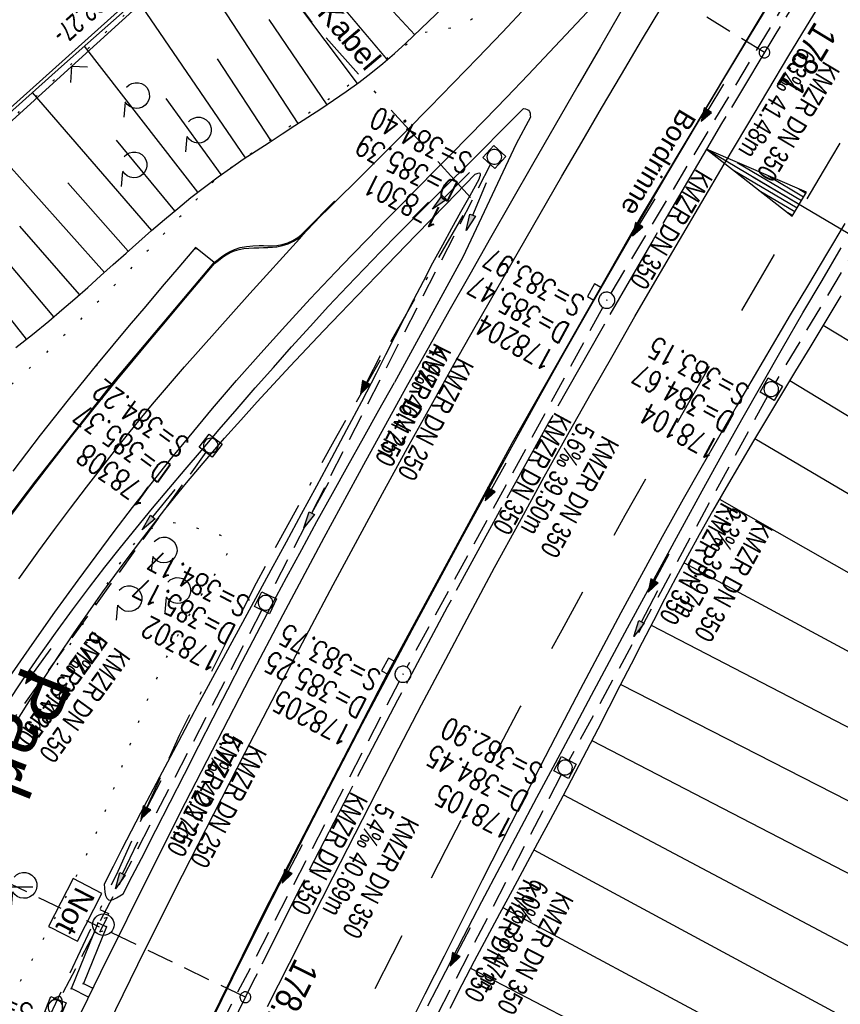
# Model space of a CAD drawing. Extents: x 508366 to 508911, y 448017 to 448810.
# Tile 36 of 46: x 508604 to 508680, y 448489 to 448580. Entities that reach past the tile are written whole.
import ezdxf

# ---------------------------------------------------------------- set-up
doc = ezdxf.new("R2010")
doc.units = 0
doc.header["$LTSCALE"] = 10
doc.header["$MEASUREMENT"] = 0
for name, pattern in [('ACAD_ISO16W100', [73, 15, -6.5, 15, -6.5, 15, -7, 1, -7]), ('ACHSE', [5.5, 4, -0.5, 0.5, -0.5]), ('AUSGEZOGEN', [0]), ('LT00', [0]), ('LT02', [0.4, 0.2, -0.2]), ('LT07', [0.22, 0.02, -0.2]), ('LT17', [0.15, 0.1, -0.05]), ('STRICHLINIE2', [0.375, 0.25, -0.125])]:
    doc.linetypes.add(name, pattern=pattern)
doc.layers.get('0').update_dxf_attribs({"linetype": 'LT00'})
for name, color, linetype in [('--EK_FBR', 250, 'LT00'), ('--EK_Halt-Pfeil', 4, 'LT00'), ('--EK_Haltung', 7, 'STRICHLINIE2'), ('--EK_Haltung-Text', 140, 'LT00'), ('--EK_Schacht-Text', 5, 'LT00'), ('--EK_ST-93-1', 30, 'LT17'), ('--EL_DFK_AB_L', 21, 'LT00'), ('--EL_Halt-Pfeil', 4, 'LT00'), ('--EL_Haltung', 182, 'STRICHLINIE2'), ('--EL_Haltung-Text', 182, 'LT00'), ('-AX-093', 35, 'ACHSE'), ('-EL-93-1', 250, 'LT00'), ('-ST-93-1', 250, 'LT00'), ('ABSTAND', 8, 'LT00'), ('AS_TEXT_A', 152, 'Continuous'), ('BAB-KABEL', 220, 'ACAD_ISO16W100'), ('BAB-KABEL_TEXT', 221, 'Continuous'), ('BAB-NS_SYB', 221, 'Continuous'), ('BAB-NS_TEXT', 221, 'Continuous'), ('DFK_AB_L', 21, 'LT00'), ('GEHOELZ_SYMB', 252, 'Continuous'), ('PFEIL', 140, 'AUSGEZOGEN'), ('RINNE_TEXT', 11, 'Continuous'), ('V125_AFBR_BAB', 250, 'LT00'), ('V125_BOESCH', 250, 'LT00'), ('V125_BOSCHUNG', 250, 'LT00'), ('V125_GEHOELZ', 250, 'LT07'), ('V125_GEHWEG', 250, 'LT00'), ('V125_GRABEN', 250, 'LT00'), ('V125_H_BORD', 8, 'LT00'), ('V125_KA_MULD', 182, 'LT00'), ('V125_KA_PRUF', 182, 'LT00'), ('V125_LD_MARK', 250, 'LT00'), ('V125_LG_MARK', 250, 'LT02'), ('V125_PARK_MS', 1, 'LT00'), ('V125_RASTER', 250, 'LT00'), ('V125_SINKK', 182, 'LT00'), ('V125_ZAUN', 40, 'LT00')]:
    doc.layers.add(name, color=color, linetype=linetype)
doc.styles.add('Arial', font='ARIAL.TTF')
doc.styles.add('Beschrift', font='ARIAL.TTF')
doc.styles.add('Haltungsbeschriftung', font='ARIAL.TTF', dxfattribs={"width": 0.75})
doc.styles.add('schachtbeschriftung', font='romans.shx', dxfattribs={"width": 0.75, "height": 2})
doc.styles.get("Standard").update_dxf_attribs({"font": 'ARIAL.TTF'})
doc.styles.add('UNIR-O', font='unir_o.shx', dxfattribs={"height": 2.5})

# ---------------------------------------------------------------- blocks, each defined once
blk = doc.blocks.new('SYMB18')
at = {"color": 0, "linetype": 'ByBlock'}
for p, q in [((1, 0.13), (0, 0)), ((0.923077, 0.12), (1, 0.12)), ((0.000669, 0), (1, 0)), ((0.307692, 0.04), (1, 0.04)), ((0.615385, 0.08), (1, 0.08)), ((0.307692, -0.04), (1, -0.04)), ((0.615385, -0.08), (1, -0.08)), ((0.923077, -0.12), (1, -0.12))]:
    blk.add_line(p, q, dxfattribs=at)
at = {"color": 0, "linetype": 'ByBlock', "flags": 128}
blk.add_lwpolyline([(0, 0), (1, -0.13), (1, 0.13)], dxfattribs=at)
blk = doc.blocks.new('SYMB2')
at = {"color": 0, "linetype": 'ByBlock', "flags": 128}
for points in [[(-0.031395, 0.499013), (-0.093691, 0.491144), (-0.154509, 0.475528), (-0.21289, 0.452414), (-0.267913, 0.422164), (-0.318712, 0.385257), (-0.364484, 0.342274), (-0.404509, 0.293893), (-0.438154, 0.240877), (-0.464888, 0.184062), (-0.484292, 0.124345), (-0.496058, 0.062667), (-0.5, 0)], [(-0.5, 0), (-0.496058, -0.062667), (-0.484292, -0.124345), (-0.464888, -0.184062), (-0.438154, -0.240877), (-0.404509, -0.293893), (-0.364485, -0.342274), (-0.318712, -0.385257), (-0.267914, -0.422164), (-0.21289, -0.452414), (-0.154509, -0.475529), (-0.093691, -0.491144), (-0.031395, -0.499014), (0.031395, -0.499014)], [(0.5, 0), (0.496057, 0.062667), (0.484292, 0.124345), (0.464888, 0.184062), (0.438153, 0.240877), (0.404509, 0.293893), (0.364484, 0.342274), (0.318712, 0.385257), (0.267913, 0.422164), (0.21289, 0.452414), (0.154509, 0.475528), (0.093691, 0.491144), (0.031395, 0.499013), (-0.031395, 0.499013)], [(0.031395, -0.499014), (0.093691, -0.491144), (0.154509, -0.475529), (0.21289, -0.452414), (0.267914, -0.422164), (0.318712, -0.385257), (0.364485, -0.342274), (0.404509, -0.293893), (0.438154, -0.240877), (0.464889, -0.184062), (0.484292, -0.124345), (0.496058, -0.062667), (0.5, 0)]]:
    blk.add_lwpolyline(points, dxfattribs=at)
blk = doc.blocks.new('GEHOELZ_SYMB')
at = {"layer": 'GEHOELZ_SYMB'}
blk.add_line((0, 0), (1.4, 0), dxfattribs=at)
blk.add_lwpolyline([(-1.388, 0.017), (-1.612, 0.221), (-1.778, 0.474), (-1.876, 0.761), (-1.898, 1.063), (-1.844, 1.361), (-1.718, 1.636), (-1.526, 1.87), (-1.282, 2.05), (-1, 2.162), (-0.7, 2.2), (-0.4, 2.162), (-0.118, 2.05), (0.126, 1.87), (0.318, 1.636), (0.444, 1.361), (0.498, 1.063), (0.476, 0.761), (0.378, 0.474), (0.212, 0.221), (-0.012, 0.017)], dxfattribs=at)
blk = doc.blocks.new('NS-SYMB')
at = {"layer": 'BAB-NS_SYB'}
for p, q in [((0.179, 0.071), (0.25, 0)), ((-0.25, 0), (0.25, 0)), ((-0.25, 0), (-0.179, -0.071))]:
    blk.add_line(p, q, dxfattribs=at)
blk.add_circle((0, 0), 0.325, dxfattribs=at)
blk = doc.blocks.new('Pfreil3')
at = {"layer": 'PFEIL'}
blk.add_hatch(color=256, dxfattribs=at).paths.add_polyline_path([(-1.549, 0.273), (-1.549, -0.273), (0, 0)])
for p, q in [((-1.549, 0), (-4.831, 0)), ((-1.549, -0.273), (-1.549, 0.273)), ((-1.549, 0.273), (0, 0)), ((0, 0), (-1.549, -0.273))]:
    blk.add_line(p, q, dxfattribs=at)
blk = doc.blocks.new('SYMB0011')
at = {"color": 0, "linetype": 'ByBlock'}
for p, q in [((0.5, 0), (-0.5, 0)), ((0, 0.5), (0, -0.5))]:
    blk.add_line(p, q, dxfattribs=at)
blk = doc.blocks.new('SYMB0024')
at = {"color": 0, "linetype": 'ByBlock'}
for p, q in [((-0.5, 0.5), (0, 0)), ((0, 0), (0.5, 0.5))]:
    blk.add_line(p, q, dxfattribs=at)
blk = doc.blocks.new('SYMB0003')
at = {"color": 0, "linetype": 'ByBlock'}
for p, q in [((-0.015712, 0), (0.010166, 0.012015)), ((0, -0.021257), (-0.015712, 0)), ((0.010166, 0.012015), (0, -0.021257))]:
    blk.add_line(p, q, dxfattribs=at)
for points in [[(-0.031395, 0.499013), (-0.093691, 0.491144), (-0.154509, 0.475528), (-0.21289, 0.452414), (-0.267913, 0.422164), (-0.318712, 0.385257), (-0.364484, 0.342274), (-0.404509, 0.293893), (-0.438154, 0.240877), (-0.464888, 0.184062), (-0.484292, 0.124345), (-0.496058, 0.062667), (-0.5, 0)], [(-0.5, 0), (-0.496058, -0.062667), (-0.484292, -0.124345), (-0.464888, -0.184062), (-0.438154, -0.240877), (-0.404509, -0.293893), (-0.364485, -0.342274), (-0.318712, -0.385257), (-0.267914, -0.422164), (-0.21289, -0.452414), (-0.154509, -0.475529), (-0.093691, -0.491144), (-0.031395, -0.499014), (0.031395, -0.499014)], [(0.5, 0), (0.496057, 0.062667), (0.484292, 0.124345), (0.464888, 0.184062), (0.438153, 0.240877), (0.404509, 0.293893), (0.364484, 0.342274), (0.318712, 0.385257), (0.267913, 0.422164), (0.21289, 0.452414), (0.154509, 0.475528), (0.093691, 0.491144), (0.031395, 0.499013), (-0.031395, 0.499013)], [(0.031395, -0.499014), (0.093691, -0.491144), (0.154509, -0.475529), (0.21289, -0.452414), (0.267914, -0.422164), (0.318712, -0.385257), (0.364485, -0.342274), (0.404509, -0.293893), (0.438154, -0.240877), (0.464889, -0.184062), (0.484292, -0.124345), (0.496058, -0.062667), (0.5, 0)]]:
    blk.add_lwpolyline(points, dxfattribs=at)
blk = doc.blocks.new('SYMB0652')
at = {"color": 0, "linetype": 'ByBlock'}
blk.add_lwpolyline([(-0.15, -0.075), (0.15, -0.075), (0.15, 0.075), (-0.15, 0.075), (-0.15, -0.075)], dxfattribs=at)
blk = doc.blocks.new('SYMB1210')
at = {"color": 0, "linetype": 'ByBlock'}
blk.add_line((0.018815, -0.179014), (0.055623, -0.17119), dxfattribs=at)
for points in [[(-0.2, -0.2), (-0.2, 0.2), (0.2, 0.2), (0.2, -0.2), (-0.2, -0.2)], [(0.018815, 0.179014), (-0.018815, 0.179014), (-0.055623, 0.17119), (-0.09, 0.155885), (-0.120444, 0.133766), (-0.145623, 0.105801), (-0.164438, 0.073213), (-0.176067, 0.037424), (-0.18, 0)], [(-0.18, 0), (-0.176067, -0.037424), (-0.164438, -0.073213), (-0.145623, -0.105801), (-0.120444, -0.133766), (-0.09, -0.155885), (-0.055623, -0.17119), (-0.018815, -0.179014), (0.018815, -0.179014)], [(0.18, 0), (0.176067, 0.037424), (0.164438, 0.073213), (0.145623, 0.105801), (0.120444, 0.133766), (0.09, 0.155885), (0.055623, 0.17119), (0.018815, 0.179014)], [(0.055623, -0.17119), (0.09, -0.155885), (0.120444, -0.133766), (0.145623, -0.105801), (0.164438, -0.073213), (0.176067, -0.037424), (0.18, 0)]]:
    blk.add_lwpolyline(points, dxfattribs=at)
blk = doc.blocks.new('SYMB0070')
at = {"color": 0, "linetype": 'ByBlock'}
for p, q in [((-0.5, 0), (0.2, 0)), ((0.5, 0), (0.2, 0.1)), ((0.2, 0.1), (0.2, 0)), ((0.468, 0), (0.21, 0.086)), ((0.21, 0.086), (0.21, -0.086)), ((0.21, -0.086), (0.468, 0)), ((0.22, -0.072), (0.437, 0)), ((0.23, -0.058), (0.405, 0)), ((0.24, -0.045), (0.374, 0)), ((0.342, 0), (0.25, 0.031)), ((0.25, 0.031), (0.25, -0.031)), ((0.25, -0.031), (0.342, 0)), ((0.26, -0.017), (0.31, 0)), ((0.27, -0.003), (0.279, 0))]:
    blk.add_line(p, q, dxfattribs=at)
for points in [[(0.2, 0), (0.2, -0.1), (0.5, 0)], [(0.437, 0), (0.22, 0.072), (0.22, -0.072)], [(0.405, 0), (0.23, 0.058), (0.23, -0.058)], [(0.374, 0), (0.24, 0.045), (0.24, -0.045)], [(0.31, 0), (0.26, 0.017), (0.26, -0.017)], [(0.279, 0), (0.27, 0.003), (0.27, -0.003)]]:
    blk.add_lwpolyline(points, dxfattribs=at)

msp = doc.modelspace()

# ---------------------------------------------------------------- linework, layer by layer
at = {"layer": '--EK_FBR', "color": 2}
for points in [[(508789.824, 448750.717), (508786.067, 448745.698), (508771.843, 448726.472), (508757.47, 448706.792), (508743.579, 448687.553), (508729.456, 448667.609), (508715.295, 448647.154), (508700.427, 448624.898), (508687.452, 448604.877), (508674.014, 448583.308), (508661.318, 448562.04), (508649.445, 448541.184), (508637.956, 448519.937), (508626.469, 448497.705), (508616.197, 448476.875)], [(508643.994, 448574.516), (508646.283, 448576.882), (508648.556, 448579.265), (508650.809, 448581.666), (508653.041, 448584.086), (508655.249, 448586.528), (508657.432, 448588.992), (508658.73, 448590.481), (508660.019, 448591.978), (508661.303, 448593.479), (508662.831, 448595.277), (508664.352, 448597.08), (508665.866, 448598.89), (508667.37, 448600.708), (508668.864, 448602.534), (508670.987, 448605.172), (508673.085, 448607.831), (508675.155, 448610.511), (508677.197, 448613.212), (508678.914, 448615.532), (508680.612, 448617.866)], [(508626.782, 448488.897), (508628.799, 448492.904), (508630.821, 448496.91), (508632.849, 448500.911), (508634.885, 448504.909), (508636.931, 448508.901), (508638.988, 448512.888), (508641.06, 448516.867), (508643.296, 448521.12), (508645.55, 448525.364), (508647.824, 448529.597), (508650.118, 448533.819), (508652.434, 448538.03), (508654.771, 448542.228), (508656.779, 448545.794), (508658.803, 448549.35), (508660.84, 448552.899), (508662.891, 448556.441), (508664.953, 448559.976), (508667.025, 448563.505), (508669.107, 448567.029), (508671.196, 448570.548), (508673.146, 448573.818), (508675.103, 448577.084), (508677.069, 448580.344), (508679.045, 448583.598)], [(508680.295, 448561.511), (508678.606, 448558.686), (508676.92, 448555.861), (508675.237, 448553.033), (508673.559, 448550.203), (508671.889, 448547.368), (508670.228, 448544.528), (508668.579, 448541.681), (508666.943, 448538.827), (508665.322, 448535.964), (508663.365, 448532.454), (508661.432, 448528.931), (508659.52, 448525.396), (508657.628, 448521.85), (508655.754, 448518.295), (508653.895, 448514.731), (508652.05, 448511.16), (508650.25, 448507.649), (508648.46, 448504.134), (508646.679, 448500.614), (508644.904, 448497.091), (508643.135, 448493.565), (508641.37, 448490.037), (508639.608, 448486.508)]]:
    msp.add_lwpolyline(points, dxfattribs=at)
at = {"layer": '--EK_FBR'}
for points in [[(508661.863, 448585.196), (508659.755, 448581.555), (508657.648, 448577.914), (508655.543, 448574.272), (508653.441, 448570.628), (508651.342, 448566.982), (508649.393, 448563.586), (508647.45, 448560.187), (508645.513, 448556.784), (508643.584, 448553.377), (508641.665, 448549.964), (508639.756, 448546.546), (508635.85, 448539.464), (508631.995, 448532.355), (508628.19, 448525.219), (508625.144, 448519.42), (508622.13, 448513.605), (508619.147, 448507.774), (508616.192, 448501.928), (508611.273, 448492.039), (508606.434, 448482.11)], [(508602.86, 448519.435), (508604.946, 448522.461), (508607.066, 448525.463), (508609.218, 448528.442), (508610.88, 448530.699), (508612.56, 448532.941), (508614.261, 448535.169), (508615.983, 448537.379), (508617.727, 448539.572), (508619.496, 448541.745), (508621.678, 448544.357), (508623.895, 448546.94), (508626.145, 448549.494), (508628.426, 448552.021), (508630.737, 448554.521), (508633.074, 448556.996), (508634.595, 448558.58), (508636.125, 448560.156), (508637.661, 448561.726), (508639.202, 448563.291), (508640.745, 448564.854), (508642.289, 448566.416), (508643.832, 448567.979), (508645.371, 448569.545), (508646.904, 448571.117), (508648.923, 448573.206), (508650.931, 448575.305), (508652.929, 448577.414), (508654.92, 448579.529), (508656.906, 448581.65)], [(508603.724, 448528.563), (508605.582, 448531.143), (508607.036, 448533.129), (508608.504, 448535.104), (508609.987, 448537.068), (508611.489, 448539.017), (508613.01, 448540.951), (508614.552, 448542.867), (508616.117, 448544.765), (508617.587, 448546.503), (508619.075, 448548.226), (508620.578, 448549.937), (508622.092, 448551.638), (508623.615, 448553.332), (508625.142, 448555.022), (508626.672, 448556.71), (508628.2, 448558.399), (508629.723, 448560.092), (508630.072, 448560.481), (508630.424, 448560.867), (508631.065, 448561.549), (508631.72, 448562.219), (508632.382, 448562.881), (508633.049, 448563.54), (508635.255, 448565.72), (508637.454, 448567.905), (508639.644, 448570.099), (508641.825, 448572.302), (508643.994, 448574.516)]]:
    msp.add_lwpolyline(points, dxfattribs=at)
at = {"layer": '--EK_Haltung'}
for p, q in [((508679.144, 448589.347), (508658.605, 448555.046)), ((508693.453, 448579.502), (508673.858, 448546.794)), ((508647.455, 448567.02), (508626.933, 448527.008)), ((508657.861, 448553.744), (508639.69, 448520.373)), ((508673.114, 448545.492), (508654.711, 448511.712)), ((508621.065, 448540.309), (508599.438, 448510.372)), ((508638.985, 448519.05), (508620.908, 448484.277)), ((508654.007, 448510.387), (508637.036, 448477.542))]:
    msp.add_line(p, q, dxfattribs=at)
at = {"layer": '--EK_ST-93-1', "ltscale": 2.5}
for p, q in [((508672.84, 448577.378), (508638.733, 448598.266)), ((508624.716, 448489.753), (508588.691, 448507.127))]:
    msp.add_line(p, q, dxfattribs=at)
at = {"layer": '--EL_Haltung'}
for p, q in [((508679.144, 448589.347), (508658.605, 448555.046)), ((508693.453, 448579.502), (508673.858, 448546.794)), ((508647.455, 448567.02), (508626.933, 448527.008)), ((508657.861, 448553.744), (508639.69, 448520.373)), ((508673.114, 448545.492), (508654.711, 448511.712)), ((508621.065, 448540.309), (508599.438, 448510.372)), ((508638.985, 448519.05), (508620.908, 448484.277)), ((508654.007, 448510.387), (508637.036, 448477.542))]:
    msp.add_line(p, q, dxfattribs=at)
at = {"layer": '-AX-093', "ltscale": 0.2}
msp.add_lwpolyline([(508705.385, 448628.557), (508700.002, 448620.409), (508694.671, 448612.228), (508689.393, 448604.012), (508684.171, 448595.76), (508679.009, 448587.471), (508673.909, 448579.143), (508668.874, 448570.776), (508667.467, 448568.41), (508662.519, 448559.991), (508657.641, 448551.532), (508652.832, 448543.033), (508648.092, 448534.495), (508643.423, 448525.918), (508638.824, 448517.304), (508634.296, 448508.652), (508629.839, 448499.963), (508625.453, 448491.238), (508621.139, 448482.477)], dxfattribs=at)
at = {"layer": '-EL-93-1'}
msp.add_line((508671.767, 448565.859), (508755.194, 448516.37), dxfattribs=at)
at = {"layer": 'BAB-KABEL', "ltscale": 0.03, "flags": 128}
for points in [[(508761.637, 448761.991), (508761.413, 448761.665), (508751.074, 448746.056), (508734.064, 448723.741), (508723.724, 448711.345), (508718.212, 448704.459), (508713.613, 448696.376), (508686.717, 448654.757), (508671.534, 448637.703), (508644.305, 448608.039), (508629.576, 448591.601), (508628.23, 448590.167), (508627.243, 448588.193), (508626.505, 448585.996), (508630.756, 448580.349), (508635.557, 448574.979), (508645.734, 448563.785), (508632.922, 448541.342), (508625.71, 448528.169), (508618.608, 448514.09), (508612.89, 448501.411), (508605.911, 448486.638), (508596.525, 448468.082), (508590.352, 448454.717), (508583.484, 448438.345), (508575.927, 448420.369), (508569.566, 448404.62), (508561.374, 448379.926), (508559.189, 448373.378), (508539.254, 448373.924), (508535.422, 448332.257), (508534.583, 448325.665), (508534.174, 448323.891), (508530.897, 448314.887), (508523.651, 448292.891), (508510.802, 448255.585), (508499.723, 448218.809), (508491.79, 448185.85), (508486.047, 448161.381), (508483.035, 448139.227), (508479.751, 448113.403), (508481.527, 448103.17), (508480.164, 448094.262), (508478.935, 448090.579), (508477.433, 448087.401), (508476.34, 448080.034), (508476.228, 448079.151)], [(508611.228, 448497.892), (508612.04, 448497.508), (508611.981, 448497.383)]]:
    msp.add_lwpolyline(points, dxfattribs=at)
at = {"layer": 'DFK_AB_L'}
msp.add_line((508574.918, 448547.09), (508642.462, 448607.728), dxfattribs=at)
at = {"layer": 'V125_AFBR_BAB', "color": 0}
for points in [[(508789.824, 448750.717), (508786.067, 448745.698), (508771.843, 448726.472), (508757.47, 448706.792), (508743.579, 448687.553), (508729.456, 448667.609), (508715.295, 448647.154), (508700.427, 448624.898), (508687.452, 448604.877), (508674.014, 448583.308), (508661.318, 448562.04), (508649.445, 448541.184), (508637.956, 448519.937), (508626.469, 448497.705), (508616.197, 448476.875)], [(508626.782, 448488.897), (508628.799, 448492.904), (508630.821, 448496.91), (508632.849, 448500.911), (508634.885, 448504.909), (508636.931, 448508.901), (508638.988, 448512.888), (508641.06, 448516.867), (508643.296, 448521.12), (508645.55, 448525.364), (508647.824, 448529.597), (508650.118, 448533.819), (508652.434, 448538.03), (508654.771, 448542.228), (508656.779, 448545.794), (508658.803, 448549.35), (508660.84, 448552.899), (508662.891, 448556.441), (508664.953, 448559.976), (508667.025, 448563.505), (508669.107, 448567.029), (508671.196, 448570.548), (508673.146, 448573.818), (508675.103, 448577.084), (508677.069, 448580.344), (508679.045, 448583.598)], [(508680.295, 448561.511), (508678.606, 448558.686), (508676.92, 448555.861), (508675.237, 448553.033), (508673.559, 448550.203), (508671.889, 448547.368), (508670.228, 448544.528), (508668.579, 448541.681), (508666.943, 448538.827), (508665.322, 448535.964), (508663.365, 448532.454), (508661.432, 448528.931), (508659.52, 448525.396), (508657.628, 448521.85), (508655.754, 448518.295), (508653.895, 448514.731), (508652.05, 448511.16), (508650.25, 448507.649), (508648.46, 448504.134), (508646.679, 448500.614), (508644.904, 448497.091), (508643.135, 448493.565), (508641.37, 448490.037), (508639.608, 448486.508)]]:
    msp.add_lwpolyline(points, dxfattribs=at)
at = {"layer": 'V125_AFBR_BAB'}
for points in [[(508661.863, 448585.196), (508659.755, 448581.555), (508657.648, 448577.914), (508655.543, 448574.272), (508653.441, 448570.628), (508651.342, 448566.982), (508649.393, 448563.586), (508647.45, 448560.187), (508645.513, 448556.784), (508643.584, 448553.377), (508641.665, 448549.964), (508639.756, 448546.546), (508635.85, 448539.464), (508631.995, 448532.355), (508628.19, 448525.219), (508625.144, 448519.42), (508622.13, 448513.605), (508619.147, 448507.774), (508616.192, 448501.928), (508611.273, 448492.039), (508606.434, 448482.11)], [(508602.86, 448519.435), (508604.946, 448522.461), (508607.066, 448525.463), (508609.218, 448528.442), (508610.88, 448530.699), (508612.56, 448532.941), (508614.261, 448535.169), (508615.983, 448537.379), (508617.727, 448539.572), (508619.496, 448541.745), (508621.678, 448544.357), (508623.895, 448546.94), (508626.145, 448549.494), (508628.426, 448552.021), (508630.737, 448554.521), (508633.074, 448556.996), (508634.595, 448558.58), (508636.125, 448560.156), (508637.661, 448561.726), (508639.202, 448563.291), (508640.745, 448564.854), (508642.289, 448566.416), (508643.832, 448567.979), (508645.371, 448569.545), (508646.904, 448571.117), (508648.923, 448573.206), (508650.931, 448575.305), (508652.929, 448577.414), (508654.92, 448579.529), (508656.906, 448581.65)], [(508603.724, 448528.563), (508605.582, 448531.143), (508607.036, 448533.129), (508608.504, 448535.104), (508609.987, 448537.068), (508611.489, 448539.017), (508613.01, 448540.951), (508614.552, 448542.867), (508616.117, 448544.765), (508617.587, 448546.503), (508619.075, 448548.226), (508620.578, 448549.937), (508622.092, 448551.638), (508623.615, 448553.332), (508625.142, 448555.022), (508626.672, 448556.71), (508628.2, 448558.399), (508629.723, 448560.092), (508630.072, 448560.481), (508630.424, 448560.867), (508631.065, 448561.549), (508631.72, 448562.219), (508632.382, 448562.881), (508633.049, 448563.54), (508635.255, 448565.72), (508637.454, 448567.905), (508639.644, 448570.099), (508641.825, 448572.302), (508643.994, 448574.516), (508646.283, 448576.882), (508648.556, 448579.265), (508650.809, 448581.666)]]:
    msp.add_lwpolyline(points, dxfattribs=at)
at = {"layer": 'V125_BOESCH'}
for points in [[(508603.43, 448550.009), (508604.975, 448551.226), (508606.496, 448552.472), (508607.71, 448553.5), (508608.911, 448554.541), (508610.103, 448555.593), (508611.288, 448556.65), (508612.47, 448557.709), (508613.652, 448558.767), (508614.837, 448559.821), (508616.028, 448560.866), (508617.228, 448561.898), (508618.441, 448562.915), (508619.669, 448563.913), (508620.916, 448564.887), (508622.185, 448565.835), (508623.345, 448566.662), (508624.522, 448567.47), (508625.712, 448568.262), (508626.91, 448569.043), (508628.114, 448569.818), (508629.318, 448570.592), (508630.521, 448571.368), (508631.717, 448572.152), (508632.903, 448572.948), (508634.075, 448573.761), (508635.23, 448574.595), (508636.363, 448575.454), (508637.471, 448576.344), (508638.55, 448577.269), (508639.597, 448578.234), (508655.031, 448593.019)], [(508613.816, 448581.504), (508611.959, 448579.875), (508610.106, 448578.242), (508607.678, 448576.086), (508605.258, 448573.921), (508602.845, 448571.747)]]:
    msp.add_lwpolyline(points, dxfattribs=at)
at = {"layer": 'V125_BOSCHUNG'}
for p, q in [((508640.421, 448579.023), (508627.122, 448593.413)), ((508635.11, 448574.507), (508623.44, 448590.025)), ((508629.625, 448570.789), (508619.41, 448586.42)), ((508637.907, 448576.71), (508631.57, 448584.186)), ((508624.741, 448567.616), (508614.722, 448582.298)), ((508632.291, 448572.535), (508626.911, 448580.421)), ((508620.312, 448564.419), (508609.787, 448577.959)), ((508627.113, 448569.174), (508622.118, 448576.789)), ((508616.034, 448560.87), (508604.977, 448573.668)), ((508622.485, 448566.052), (508617.371, 448573.094)), ((508611.649, 448556.973), (508600.426, 448569.555)), ((508618.175, 448562.694), (508612.763, 448569.245)), ((508606.947, 448552.851), (508596.179, 448565.686)), ((508613.864, 448558.956), (508608.267, 448565.272)), ((508609.348, 448554.925), (508603.807, 448561.258)), ((508604.43, 448550.791), (508599.291, 448557.312)), ((508678.289, 448552.079), (508731.579, 448519.88)), ((508675.182, 448546.946), (508728.931, 448514.468)), ((508671.962, 448541.59), (508726.408, 448509.276)), ((508668.662, 448535.945), (508724.252, 448504.217)), ((508665.391, 448530.059), (508722.269, 448499.298)), ((508662.335, 448524.261), (508720.076, 448494.3)), ((508659.519, 448518.775), (508717.266, 448489.185)), ((508656.843, 448513.56), (508713.582, 448484.177)), ((508654.207, 448508.528), (508709.593, 448479.138)), ((508651.461, 448503.412), (508706.013, 448474.031)), ((508648.585, 448498.083), (508702.58, 448469.128)), ((508645.603, 448492.464), (508698.916, 448464.684))]:
    msp.add_line(p, q, dxfattribs=at)
at = {"layer": 'V125_GEHOELZ', "flags": 128}
for points in [[(508648.268, 448586.432), (508648.118, 448585.654), (508647.96, 448584.886), (508647.785, 448584.138), (508647.584, 448583.417), (508647.348, 448582.735), (508647.069, 448582.101), (508646.739, 448581.524), (508646.348, 448581.013), (508645.888, 448580.579), (508645.437, 448580.273), (508644.936, 448580.022), (508644.392, 448579.818), (508643.813, 448579.652), (508643.206, 448579.519), (508642.578, 448579.408), (508641.935, 448579.314), (508641.286, 448579.227), (508622.183, 448565.85), (508620.61, 448564.187), (508619.04, 448562.53), (508617.475, 448560.883), (508615.918, 448559.254), (508614.372, 448557.647), (508612.839, 448556.069), (508611.322, 448554.525), (508609.824, 448553.02), (508608.347, 448551.561), (508606.895, 448550.153), (508605.469, 448548.801), (508604.072, 448547.512), (508602.707, 448546.29), (508601.377, 448545.143), (508600.085, 448544.074), (508598.832, 448543.091), (508597.622, 448542.198), (508596.458, 448541.402), (508595.342, 448540.708), (508594.276, 448540.121), (508593.264, 448539.648), (508592.307, 448539.293), (508591.41, 448539.063), (508590.574, 448538.964), (508589.802, 448539), (508589.096, 448539.179), (508588.461, 448539.504), (508587.897, 448539.983), (508587.408, 448540.62), (508586.996, 448541.421), (508586.664, 448542.393), (508586.492, 448543.121), (508586.354, 448543.915), (508586.251, 448544.763), (508586.182, 448545.656), (508586.147, 448546.583), (508586.144, 448547.535), (508586.175, 448548.5), (508586.237, 448549.469), (508586.332, 448550.432), (508586.457, 448551.377), (508586.632, 448552.397), (508586.838, 448553.39), (508587.069, 448554.36), (508587.319, 448555.314), (508587.582, 448556.257), (508587.851, 448557.194), (508626.701, 448593.027), (508627.564, 448593.624), (508628.47, 448594.155), (508629.413, 448594.617), (508630.388, 448595.006), (508631.389, 448595.321), (508632.411, 448595.56), (508633.449, 448595.721), (508634.495, 448595.804), (508635.545, 448595.809), (508636.592, 448595.734), (508637.631, 448595.581), (508638.655, 448595.35), (508639.659, 448595.043), (508640.636, 448594.662), (508641.583, 448594.208), (508642.493, 448593.684), (508643.361, 448593.093), (508644.182, 448592.439), (508644.951, 448591.725), (508645.665, 448590.956), (508646.319, 448590.134), (508646.909, 448589.266), (508647.433, 448588.356), (508647.887, 448587.41), (508648.268, 448586.432)], [(508601.088, 448511.472), (508601.911, 448512.66), (508602.737, 448513.853), (508603.566, 448515.059), (508604.4, 448516.281), (508605.242, 448517.526), (508606.093, 448518.8), (508606.954, 448520.109), (508607.828, 448521.457), (508608.717, 448522.852), (508609.621, 448524.298), (508610.544, 448525.802), (508611.486, 448527.368), (508611.91, 448528.08), (508612.339, 448528.794), (508612.776, 448529.501), (508613.222, 448530.189), (508613.678, 448530.848), (508614.148, 448531.467), (508614.631, 448532.035), (508615.131, 448532.543), (508615.647, 448532.978), (508616.183, 448533.331), (508616.74, 448533.59), (508617.319, 448533.746), (508617.923, 448533.787), (508618.338, 448533.748), (508618.769, 448533.666), (508619.219, 448533.553), (508619.691, 448533.422), (508620.19, 448533.283), (508620.64, 448533.165), (508621.098, 448533.046), (508621.546, 448532.92), (508621.971, 448532.782), (508622.356, 448532.626), (508622.686, 448532.447), (508622.945, 448532.24), (508623.118, 448531.999), (508623.195, 448531.7), (508623.172, 448531.362), (508623.064, 448530.991), (508622.886, 448530.594), (508622.654, 448530.175), (508622.382, 448529.742), (508622.088, 448529.299), (508621.785, 448528.854), (508620.839, 448527.418), (508619.967, 448526.012), (508619.161, 448524.634), (508618.418, 448523.282), (508617.73, 448521.954), (508617.093, 448520.648), (508616.5, 448519.362), (508615.946, 448518.094), (508615.425, 448516.842), (508614.932, 448515.604), (508614.46, 448514.379), (508614.005, 448513.164), (508613.559, 448511.957), (508613.119, 448510.756), (508612.677, 448509.56), (508612.229, 448508.367), (508611.767, 448507.173), (508611.288, 448505.978), (508610.785, 448504.78), (508610.112, 448503.264), (508609.396, 448501.741), (508608.644, 448500.209), (508607.861, 448498.67), (508607.051, 448497.125), (508606.219, 448495.573), (508605.371, 448494.016), (508604.513, 448492.453), (508603.648, 448490.885), (508602.782, 448489.313), (508601.92, 448487.737), (508601.068, 448486.158), (508600.23, 448484.576), (508599.296, 448482.768), (508598.383, 448480.958), (508597.487, 448479.147), (508596.603, 448477.339), (508595.728, 448475.533), (508594.856, 448473.733), (508593.984, 448471.938), (508593.106, 448470.151), (508592.22, 448468.373), (508591.32, 448466.607), (508590.403, 448464.852), (508589.463, 448463.112), (508588.698, 448461.739), (508587.921, 448460.373), (508587.137, 448459.01), (508586.349, 448457.648), (508585.563, 448456.285), (508584.783, 448454.916), (508584.013, 448453.539), (508583.258, 448452.151), (508582.523, 448450.749), (508581.812, 448449.33), (508581.129, 448447.891), (508580.48, 448446.429), (508579.868, 448444.941), (508579.299, 448443.423), (508578.776, 448441.874), (508578.305, 448440.29), (508577.89, 448438.668), (508577.74, 448438.011), (508577.591, 448437.353), (508577.435, 448436.701), (508577.265, 448436.06), (508577.072, 448435.437), (508576.849, 448434.837), (508576.587, 448434.267), (508576.277, 448433.733), (508575.913, 448433.24), (508575.486, 448432.795), (508575.065, 448432.456), (508574.599, 448432.162), (508574.096, 448431.921), (508573.566, 448431.738), (508573.014, 448431.62), (508572.451, 448431.573), (508571.862, 448431.604), (508571.281, 448431.712), (508570.719, 448431.892), (508570.191, 448432.137), (508569.707, 448432.44), (508569.281, 448432.796), (508568.857, 448433.286), (508568.522, 448433.836), (508568.266, 448434.438), (508568.077, 448435.084), (508567.945, 448435.768), (508567.857, 448436.483), (508567.803, 448437.219), (508567.771, 448437.971), (508567.75, 448438.729), (508569.012, 448442.927), (508570.356, 448447.099), (508571.783, 448451.244), (508573.291, 448455.359), (508574.88, 448459.444), (508576.549, 448463.497), (508578.299, 448467.516), (508580.127, 448471.5), (508582.033, 448475.446), (508601.088, 448511.472)]]:
    msp.add_lwpolyline(points, dxfattribs=at)
at = {"layer": 'V125_GEHWEG'}
msp.add_lwpolyline([(508610.181, 448489.773), (508608.592, 448490.566), (508611.065, 448496.651), (508611.839, 448496.296), (508609.702, 448491.015), (508610.561, 448490.604)], dxfattribs=at)
at = {"layer": 'V125_GRABEN'}
for points in [[(508602.632, 448516.992), (508604.1, 448519.193), (508605.596, 448521.375), (508607.12, 448523.537), (508608.675, 448525.676), (508610.26, 448527.792), (508611.692, 448529.645), (508613.146, 448531.48), (508614.62, 448533.3), (508616.11, 448535.108), (508617.613, 448536.904), (508619.126, 448538.693), (508620.646, 448540.477), (508622.302, 448542.411), (508623.965, 448544.34), (508625.636, 448546.262), (508627.316, 448548.174), (508629.009, 448550.076), (508630.715, 448551.964), (508632.438, 448553.837), (508634.178, 448555.694), (508635.727, 448557.315), (508637.289, 448558.924), (508638.861, 448560.523), (508640.441, 448562.115), (508642.027, 448563.701), (508643.616, 448565.285), (508645.206, 448566.868), (508646.793, 448568.452), (508648.376, 448570.041), (508649.434, 448571.108), (508650.489, 448572.177)], [(508650.489, 448572.177), (508650.675, 448572.148), (508650.843, 448572.104), (508650.976, 448572.027), (508651.064, 448571.904), (508651.111, 448571.745), (508651.133, 448571.56), (508651.142, 448571.363)], [(508651.142, 448571.363), (508649.816, 448568.913), (508644.879, 448558.381), (508638.55, 448546.784)], [(508603.583, 448515.496), (508604.862, 448517.501), (508606.154, 448519.496), (508607.464, 448521.48), (508608.791, 448523.452), (508610.139, 448525.41), (508611.51, 448527.353), (508613.384, 448529.928), (508615.302, 448532.471), (508617.264, 448534.98), (508619.269, 448537.455), (508621.316, 448539.894), (508622.792, 448541.601), (508624.287, 448543.291), (508625.799, 448544.966), (508627.325, 448546.628), (508628.864, 448548.279), (508630.412, 448549.922), (508631.968, 448551.556), (508633.53, 448553.186), (508635.096, 448554.812), (508637.825, 448557.639), (508640.557, 448560.463), (508643.292, 448563.284), (508646.027, 448566.104)], [(508646.027, 448566.104), (508646.199, 448566.168), (508646.349, 448566.207), (508646.453, 448566.196), (508646.495, 448566.117), (508646.485, 448565.98), (508646.439, 448565.804), (508646.375, 448565.61)], [(508646.375, 448565.61), (508645.517, 448564.091), (508644.664, 448562.571), (508643.817, 448561.046), (508642.982, 448559.516), (508642.081, 448557.829), (508641.195, 448556.134), (508640.319, 448554.434), (508639.449, 448552.731), (508638.583, 448551.025), (508637.716, 448549.32), (508636.845, 448547.617), (508635.483, 448544.989), (508634.105, 448542.37), (508632.714, 448539.758), (508631.313, 448537.151), (508629.903, 448534.549), (508628.489, 448531.949), (508627.072, 448529.35), (508625.656, 448526.751), (508623.858, 448523.442), (508622.067, 448520.128), (508620.285, 448516.811), (508618.513, 448513.488), (508616.752, 448510.159), (508615.005, 448506.822), (508613.274, 448503.478), (508612.448, 448501.868), (508611.623, 448500.257)], [(508641.632, 448488.95), (508643.293, 448492.185), (508644.966, 448495.414), (508646.651, 448498.637), (508648.344, 448501.856), (508650.045, 448505.071), (508651.75, 448508.283), (508653.458, 448511.494), (508655.127, 448514.629), (508656.799, 448517.763), (508658.474, 448520.894), (508660.154, 448524.023), (508661.839, 448527.149), (508663.532, 448530.271), (508665.234, 448533.388), (508667.063, 448536.713), (508668.905, 448540.031), (508670.761, 448543.342), (508672.63, 448546.645), (508674.515, 448549.939), (508676.417, 448553.223), (508678.185, 448556.242), (508679.965, 448559.253)], [(508679.927, 448554.799), (508678.347, 448552.175), (508677.041, 448550.016), (508675.734, 448547.858), (508674.427, 448545.699), (508673.126, 448543.537), (508671.832, 448541.372), (508670.549, 448539.2), (508669.28, 448537.021), (508668.028, 448534.832), (508666.796, 448532.632), (508665.711, 448530.651), (508664.642, 448528.66), (508663.587, 448526.663), (508662.542, 448524.659), (508661.505, 448522.651), (508660.473, 448520.64), (508659.444, 448518.628), (508658.414, 448516.615), (508657.382, 448514.604), (508656.344, 448512.596), (508655.298, 448510.592), (508654.139, 448508.4), (508652.97, 448506.214), (508651.795, 448504.031), (508650.617, 448501.85), (508649.439, 448499.669), (508648.265, 448497.486), (508647.097, 448495.3), (508645.94, 448493.109), (508644.797, 448490.911), (508643.671, 448488.704)], [(508613.381, 448499.35), (508614.233, 448500.993), (508615.083, 448502.636), (508616.422, 448505.241), (508617.756, 448507.849), (508619.086, 448510.459), (508620.415, 448513.07), (508621.746, 448515.679), (508623.081, 448518.286), (508624.424, 448520.889), (508625.777, 448523.487), (508627.142, 448526.078), (508628.534, 448528.684), (508629.94, 448531.283), (508631.357, 448533.876), (508632.784, 448536.464), (508634.219, 448539.048), (508635.659, 448541.628), (508637.104, 448544.207), (508638.55, 448546.784)], [(508611.623, 448500.257), (508611.653, 448499.865), (508611.696, 448499.499), (508611.763, 448499.182), (508611.867, 448498.939), (508612.02, 448498.795), (508612.223, 448498.766), (508612.472, 448498.83), (508612.756, 448498.965), (508613.063, 448499.146), (508613.381, 448499.35)], [(508607.761, 448488.509), (508607.764, 448488.86), (508607.756, 448489.187), (508607.728, 448489.469), (508607.667, 448489.683), (508607.565, 448489.805), (508607.398, 448489.817), (508607.18, 448489.72), (508606.925, 448489.541), (508606.645, 448489.309), (508606.353, 448489.049)]]:
    msp.add_lwpolyline(points, dxfattribs=at)
at = {"layer": 'V125_H_BORD'}
for p, q in [((508632.978, 448563.598), (508633.049, 448563.54)), ((508621.832, 448557.902), (508620.099, 448559.275))]:
    msp.add_line(p, q, dxfattribs=at)
for points in [[(508620.543, 448485.508), (508623.553, 448491.595), (508626.596, 448497.665), (508631.057, 448506.421), (508635.586, 448515.141), (508640.181, 448523.827), (508644.843, 448532.477), (508649.571, 448541.091), (508651.906, 448545.287), (508654.258, 448549.475), (508656.627, 448553.652), (508659.014, 448557.819), (508661.419, 448561.976), (508663.922, 448566.255), (508666.445, 448570.523), (508668.986, 448574.779), (508671.545, 448579.025), (508674.121, 448583.261), (508677.802, 448589.253), (508681.515, 448595.226)], [(508602.41, 448533.83), (508603.848, 448535.746), (508605.302, 448537.651), (508606.768, 448539.546), (508608.245, 448541.433), (508609.729, 448543.315), (508611.218, 448545.193), (508612.709, 448547.069), (508621.832, 448557.902), (508622.188, 448558.178), (508622.549, 448558.445), (508622.918, 448558.694), (508623.299, 448558.916), (508623.696, 448559.102), (508624.244, 448559.283), (508624.816, 448559.397), (508625.401, 448559.456), (508625.99, 448559.47), (508626.4, 448559.461), (508626.808, 448559.449), (508627.215, 448559.449), (508627.621, 448559.475), (508628.141, 448559.565), (508628.65, 448559.719), (508629.133, 448559.937), (508629.578, 448560.217), (508629.854, 448560.44), (508630.114, 448560.682), (508630.366, 448560.933), (508632.978, 448563.598)], [(508620.099, 448559.275), (508618.556, 448557.473), (508617.014, 448555.67), (508615.477, 448553.862), (508613.947, 448552.049), (508612.425, 448550.229), (508610.914, 448548.4), (508608.287, 448545.152), (508605.701, 448541.871), (508603.157, 448538.557)]]:
    msp.add_lwpolyline(points, dxfattribs=at)
at = {"layer": 'V125_LD_MARK'}
msp.add_lwpolyline([(508612.027, 448487.227), (508615.439, 448494.169), (508618.896, 448501.089), (508621.779, 448506.775), (508624.691, 448512.447), (508627.632, 448518.103), (508630.601, 448523.745), (508632.863, 448527.998), (508635.141, 448532.242), (508637.438, 448536.477), (508639.753, 448540.701), (508642.088, 448544.914), (508644.055, 448548.427), (508646.036, 448551.932), (508648.028, 448555.431), (508650.031, 448558.924), (508652.042, 448562.411), (508654.061, 448565.895), (508655.897, 448569.05), (508657.739, 448572.201), (508659.589, 448575.347), (508661.448, 448578.488), (508663.318, 448581.622)], dxfattribs=at)
at = {"layer": 'V125_LG_MARK', "ltscale": 3, "flags": 128}
msp.add_lwpolyline([(508731.961, 448649.572), (508729.236, 448645.551), (508726.511, 448641.53), (508724.263, 448638.212), (508722.017, 448634.893), (508719.773, 448631.572), (508717.534, 448628.249), (508715.301, 448624.921), (508712.483, 448620.7), (508709.678, 448616.471), (508706.887, 448612.233), (508704.111, 448607.984), (508701.352, 448603.725), (508698.611, 448599.453), (508695.89, 448595.17), (508692.896, 448590.404), (508689.926, 448585.623), (508686.98, 448580.827), (508684.057, 448576.017), (508681.156, 448571.194), (508678.275, 448566.358), (508674.118, 448559.299), (508670.002, 448552.215), (508665.927, 448545.108), (508661.892, 448537.978), (508659.913, 448534.446), (508657.945, 448530.908), (508655.99, 448527.364), (508654.047, 448523.812), (508652.12, 448520.252), (508650.208, 448516.684), (508648.313, 448513.107), (508646.631, 448509.895), (508644.961, 448506.676), (508643.301, 448503.452), (508641.65, 448500.223), (508640.005, 448496.991), (508638.365, 448493.757), (508636.726, 448490.522)], dxfattribs=at)
at = {"layer": 'V125_PARK_MS'}
for points in [[(508621.857, 448557.795), (508622.213, 448558.077), (508622.572, 448558.349), (508622.94, 448558.598), (508623.321, 448558.816), (508623.718, 448558.99), (508624.144, 448559.116), (508624.587, 448559.196), (508625.041, 448559.242), (508625.501, 448559.263), (508625.96, 448559.272), (508626.384, 448559.277), (508626.803, 448559.288), (508627.221, 448559.315), (508627.638, 448559.366), (508628.169, 448559.476), (508628.687, 448559.642), (508629.181, 448559.866), (508629.636, 448560.152), (508629.911, 448560.375), (508630.171, 448560.616), (508630.424, 448560.867)], [(508602.507, 448533.778), (508604.513, 448536.461), (508606.548, 448539.123), (508608.61, 448541.763), (508610.698, 448544.384), (508612.808, 448546.987), (508614.3, 448548.801), (508615.801, 448550.609), (508617.309, 448552.41), (508618.823, 448554.207), (508620.339, 448556.002), (508621.857, 448557.795)]]:
    msp.add_lwpolyline(points, dxfattribs=at)
at = {"layer": 'V125_RASTER'}
msp.add_line((508594.999, 448500), (508604.999, 448500), dxfattribs=at)
at = {"layer": 'V125_ZAUN'}
for p, q in [((508619.672, 448586.171), (508608.583, 448576.069)), ((508608.583, 448576.069), (508597.495, 448565.967))]:
    msp.add_line(p, q, dxfattribs=at)

# ---------------------------------------------------------------- block references
at = {"layer": '--EK_Halt-Pfeil', "yscale": 4, "zscale": 4}
for p, xscale, rotation in [((508668.017, 448572.71), 3.999999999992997, 239.0876199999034), ((508636.304, 448547.47), 4.000000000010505, 242.8492800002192), ((508647.897, 448537.536), 4.000000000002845, 241.428910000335), ((508663.034, 448529.079), 3.999999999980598, 241.4178900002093), ((508605.511, 448520.487), 3.999999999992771, 234.1547899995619), ((508615.96, 448508.044), 3.999999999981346, 242.551209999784), ((508629.059, 448502.125), 3.999999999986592, 242.5323799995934), ((508644.633, 448494.424), 4.000000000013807, 242.6752400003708)]:
    msp.add_blockref('SYMB0070', p, dxfattribs=dict(at, xscale=xscale, rotation=rotation))
at = {"layer": '--EL_Halt-Pfeil', "yscale": 4, "zscale": 4}
for p, xscale, rotation in [((508661.647, 448562.097), 3.999999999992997, 239.0876199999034), ((508636.304, 448547.47), 4.000000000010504, 242.8492800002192), ((508647.897, 448537.536), 4.000000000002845, 241.428910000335), ((508663.034, 448529.079), 3.999999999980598, 241.4178900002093), ((508605.511, 448520.487), 3.999999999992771, 234.1547899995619), ((508615.96, 448508.044), 3.999999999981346, 242.551209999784), ((508629.059, 448502.125), 3.999999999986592, 242.5323799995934), ((508644.633, 448494.424), 4.000000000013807, 242.6752400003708)]:
    msp.add_blockref('SYMB0070', p, dxfattribs=dict(at, xscale=xscale, rotation=rotation))
at = {"layer": '-EL-93-1', "xscale": 9.999999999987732, "yscale": 10, "zscale": 10, "rotation": 329.323233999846}
msp.add_blockref('SYMB18', (508667.467, 448568.41), dxfattribs=at)
at = {"layer": '-ST-93-1', "rotation": 274.1956499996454}
for p in [(508672.84, 448577.378), (508624.716, 448489.753)]:
    msp.add_blockref('SYMB2', p, dxfattribs=at)
at = {"layer": 'BAB-NS_SYB', "xscale": 3.075000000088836, "yscale": 3.075000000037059, "zscale": 3.075, "rotation": 242.8126248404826}
msp.add_blockref('NS-SYMB', (508611.55, 448496.481), dxfattribs=at)
at = {"layer": 'GEHOELZ_SYMB'}
for p, rotation in [((508613.566, 448572.777), 264.737700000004), ((508619.293, 448569.57), 264.737700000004), ((508613.327, 448566.344), 264.737700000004), ((508616.126, 448530.632), 264.737700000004), ((508617.38, 448526.873), 264.737700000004), ((508612.867, 448526.121), 264.737700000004), ((508603.136, 448499.525), 264.7377000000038)]:
    msp.add_blockref('GEHOELZ_SYMB', p, dxfattribs=dict(at, rotation=rotation))
at = {"layer": 'PFEIL'}
for p, rotation in [((508642.07, 448562.839), 224.9851722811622), ((508645.193, 448560.86), 247.1560099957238), ((508630.126, 448533.301), 241.1009951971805), ((508615.147, 448533.103), 230.5128732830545), ((508660.732, 448523.199), 242.4342470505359), ((508612.674, 448499.807), 244.7873599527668)]:
    msp.add_blockref('Pfreil3', p, dxfattribs=dict(at, rotation=rotation))
at = {"layer": 'V125_GEHWEG', "xscale": 0.09999999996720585, "yscale": 0.09999999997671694, "zscale": 0.1, "rotation": 248.1984000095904}
for p in [(508620.147, 448559.196), (508610.943, 448548.347), (508611.065, 448496.651), (508611.839, 448496.296), (508609.702, 448491.015), (508608.592, 448490.566), (508610.561, 448490.604), (508610.181, 448489.773)]:
    msp.add_blockref('SYMB0011', p, dxfattribs=at)
at = {"layer": 'V125_KA_MULD', "zscale": 3.8}
for p, xscale, yscale, rotation in [((508647.798, 448567.687), 3.800000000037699, 3.799999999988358, 47.77356172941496), ((508673.473, 448546.151), 3.800000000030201, 3.799999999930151, 59.92866058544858), ((508621.504, 448540.918), 3.800000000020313, 3.799999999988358, 232.4164301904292), ((508626.591, 448526.34), 3.799999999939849, 3.800000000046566, 64.31935516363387), ((508654.352, 448511.056), 3.800000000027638, 3.799999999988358, 61.92397290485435), ((508607.104, 448488.826), 3.800000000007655, 3.799999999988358, 248.1984000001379)]:
    msp.add_blockref('SYMB1210', p, dxfattribs=dict(at, xscale=xscale, yscale=yscale, rotation=rotation))
at = {"layer": 'V125_KA_PRUF', "xscale": 1.49999999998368, "yscale": 1.5, "zscale": 1.5, "rotation": 248.1984000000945}
for p in [(508658.22, 448554.403), (508639.331, 448519.715)]:
    msp.add_blockref('SYMB0003', p, dxfattribs=at)
at = {"layer": 'V125_SINKK', "yscale": 4.499999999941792, "zscale": 4.5}
for p, xscale, rotation in [((508657.052, 448555.156), 4.500000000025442, 60.34779113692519), ((508637.958, 448520.46), 4.499999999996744, 61.59835560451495)]:
    msp.add_blockref('SYMB0652', p, dxfattribs=dict(at, xscale=xscale, rotation=rotation))
at = {"layer": 'V125_ZAUN', "xscale": 2.100000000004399, "yscale": 2.099999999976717, "zscale": 2.1, "rotation": 222.3355700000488}
msp.add_blockref('SYMB0024', (508608.583, 448576.069), dxfattribs=at)

# ---------------------------------------------------------------- texts
at = {"layer": '--EK_Haltung-Text', "style": 'Haltungsbeschriftung', "width": 0.75}
for s, rotation, p in [('6.3‰ 41.48m', -120.91238, (508676.173, 448577.992)), ('KMZR DN 350', -120.91238, (508678.369, 448576.677)), ('4.9‰ 46.47m', -117.15072, (508642.085, 448550.39)), ('KMZR DN 250', -117.15072, (508644.363, 448549.222)), ('5.6‰ 39.50m', -118.57109, (508655.608, 448543.182)), ('KMZR DN 350', -118.57109, (508657.856, 448541.958)), ('6.3‰ 39.97m', -118.58211, (508669.879, 448535.372)), ('KMZR DN 350', -118.58211, (508672.127, 448534.148)), ('5.7‰ 38.43m', -125.84521, (508610.608, 448523.821)), ('KMZR DN 250', -125.84521, (508612.683, 448522.321)), ('5.7‰ 42.27m', -117.44879, (508622.901, 448514.458)), ('KMZR DN 250', -117.44879, (508625.173, 448513.278)), ('5.4‰ 40.69m', -117.46762, (508637.022, 448507.898)), ('KMZR DN 350', -117.46762, (508639.294, 448506.717)), ('6.0‰ 38.47m', -117.32476, (508651.338, 448500.863)), ('KMZR DN 350', -117.32476, (508653.612, 448499.687))]:
    msp.add_text(s, height=1.8, rotation=rotation, dxfattribs=at).set_placement(p)
at = {"layer": '--EK_Schacht-Text', "style": 'schachtbeschriftung', "width": 0.75}
for s, rotation, p in [('S=384.40', -207.15073, (508645.898, 448567.821)), ('D=385.39', -207.15073, (508644.584, 448565.257)), ('178301', -207.15073, (508643.27, 448562.693)), ('S=383.97', -208.57109, (508656.323, 448554.575)), ('D=385.47', -208.57109, (508654.946, 448552.046)), ('178204', -208.57109, (508653.569, 448549.518)), ('S=383.15', -208.58211, (508671.577, 448546.327)), ('D=384.67', -208.58211, (508670.199, 448543.799)), ('S=384.22', -215.84521, (508619.647, 448541.335)), ('178104', -208.58211, (508668.822, 448541.27)), ('D=385.37', -215.84521, (508617.96, 448538.999)), ('178308', -215.84521, (508616.273, 448536.664)), ('S=384.17', -207.44879, (508625.296, 448526.72)), ('D=385.17', -207.44879, (508623.968, 448524.165)), ('178302', -207.44879, (508622.641, 448521.61)), ('S=383.75', -207.46762, (508637.432, 448519.855)), ('D=385.25', -207.46762, (508636.104, 448517.3)), ('178205', -207.46762, (508634.775, 448514.745)), ('S=382.90', -207.32477, (508652.452, 448511.19)), ('D=384.45', -207.32477, (508651.13, 448508.632)), ('178105', -207.32477, (508649.809, 448506.074)), ('S=383.93', -205.35625, (508605.202, 448488.899))]:
    msp.add_text(s, height=2, rotation=rotation, dxfattribs=at).set_placement(p)
at = {"layer": '--EL_Haltung-Text', "style": 'Haltungsbeschriftung', "width": 0.75}
for s, rotation, p in [('KMZR DN 350', -120.91238, (508666.574, 448566.669)), ('KMZR DN 250', -117.15072, (508642.271, 448550.525)), ('KMZR DN 350', -118.57109, (508653.453, 448544.099)), ('KMZR DN 350', -118.58211, (508668.889, 448535.748)), ('KMZR DN 250', -125.84521, (508610.608, 448523.821)), ('KMZR DN 250', -117.44879, (508623.015, 448514.32)), ('KMZR DN 350', -117.46762, (508634.536, 448508.909)), ('KMZR DN 350', -117.32476, (508650.566, 448500.826))]:
    msp.add_text(s, height=1.8, rotation=rotation, dxfattribs=at).set_placement(p)
at = {"layer": '-ST-93-1', "style": 'Beschrift', "width": 0.8}
for s, rotation, p in [('  178.1', -121.16946, (508678.356, 448581.668)), ('  178.2', -116.37269, (508630.041, 448494.865))]:
    msp.add_text(s, height=2.5, rotation=rotation, dxfattribs=at).set_placement(p)
at = {"layer": 'ABSTAND', "width": 0.75}
msp.add_text('-92.27-', height=1.8, rotation=-138.08318, dxfattribs=at).set_placement((508611.172, 448583.268))
at = {"layer": 'AS_TEXT_A', "char_height": 5, "attachment_point": 1, "rotation": 248.1984, "style": 'UNIR-O'}
for s, insert in [('\\pi-29.387;Parkplatz Roßbach', (508597.804, 448491.6)), ('\\pi-37.619;Parkplatz Harberhof', (508590.684, 448321.169))]:
    msp.add_mtext(s, dxfattribs=dict(at, insert=insert))
at = {"layer": 'RINNE_TEXT', "insert": (508666.594, 448571.347), "char_height": 1.8, "attachment_point": 1, "rotation": 239.16478, "style": 'Arial'}
msp.add_mtext('Bordrinne', dxfattribs=at)

# ---------------------------------------------------------------- next in the draw order: texts
at = {"layer": 'BAB-KABEL_TEXT', "insert": (508631.463, 448580.745), "char_height": 2, "attachment_point": 8, "rotation": 310.18327, "style": 'Beschrift', "bg_fill": 3, "box_fill_scale": 1.1, "bg_fill_color": 256, "bg_fill_transparency": 3937352}
msp.add_mtext('BAB-Kabel', dxfattribs=at)
at = {"layer": 'BAB-NS_SYB', "insert": (508609.04, 448500.134), "char_height": 2, "attachment_point": 7, "rotation": 242.81262, "style": 'Beschrift', "bg_fill": 3, "box_fill_scale": 1.15, "bg_fill_color": 256, "bg_fill_transparency": 3933502}
msp.add_mtext('Not', dxfattribs=at)

# ---------------------------------------------------------------- next in the draw order: linework, layer by layer
at = {"layer": '--EK_Haltung'}
msp.add_line((508626.245, 448525.676), (508607.449, 448489.488), dxfattribs=at)
at = {"layer": '--EL_DFK_AB_L'}
msp.add_line((508574.918, 448547.09), (508642.462, 448607.728), dxfattribs=at)
at = {"layer": '--EL_Haltung'}
msp.add_line((508626.245, 448525.676), (508607.449, 448489.488), dxfattribs=at)
at = {"layer": 'BAB-NS_TEXT', "linetype": 'Continuous', "flags": 128}
msp.add_lwpolyline([(508608.753, 448500.76), (508606.473, 448496.323), (508609.143, 448494.952), (508611.422, 448499.389)], close=True, dxfattribs=at)

doc.saveas('drawing.dxf')
